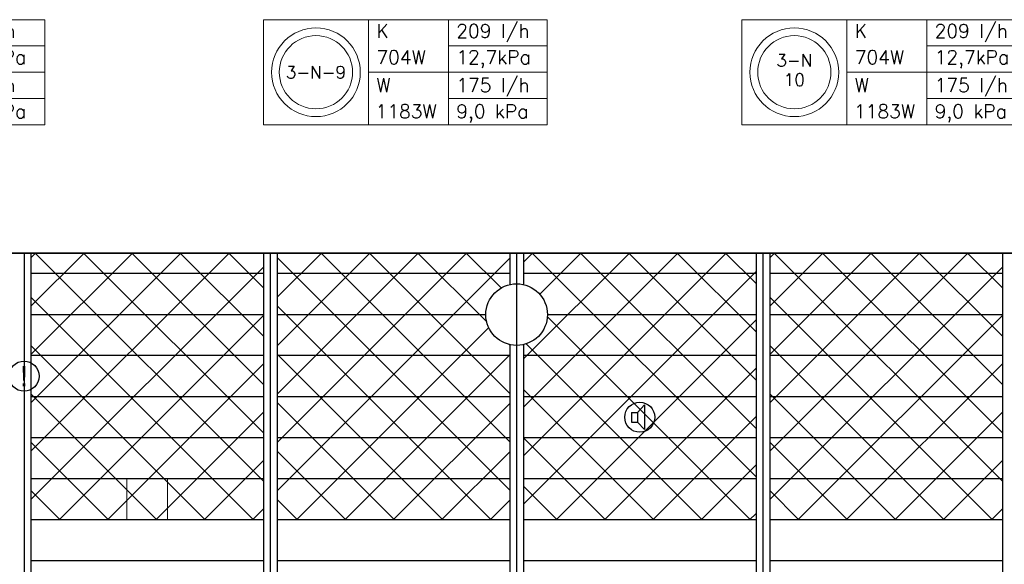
# Model space of a CAD drawing. Extents: x 7383 to 741080, y -570072 to -203000.
# Tile 15 of 45: x 355454 to 362650, y -260724 to -256744. Entities that reach past the tile are written whole.
import ezdxf
from ezdxf.enums import TextEntityAlignment as Align

# ---------------------------------------------------------------- set-up
doc = ezdxf.new("R2010")
doc.units = 0
doc.header["$LTSCALE"] = 25
for name, color, linetype in [('000Vermogens2', 7, 'CONTINUOUS'), ('KP-bandraster', 5, 'CONTINUOUS'), ('KP-lucht centreline', 2, 'CONTINUOUS'), ('KP-Melders', 3, 'CONTINUOUS'), ('KP-Oppervlak', 3, 'CONTINUOUS'), ('KP-panelen', 1, 'CONTINUOUS')]:
    doc.layers.add(name, color=color, linetype=linetype)
doc.layers.add('KP-Aluminium', color=8, linetype='CONTINUOUS', lineweight=18)
doc.layers.add('KP-Lucht retour', color=3, linetype='CONTINUOUS', lineweight=18)
doc.styles.add('arial', font='ARIAL.TTF')
doc.styles.add('VERWOL-1', font='ROMANS.SHX')
pattern_1 = [(45, (163155.4, -21393.04), (-176.7767, 176.7767), []), (135, (163155.4, -21393.04), (-176.7767, -176.7767), [])]

# ---------------------------------------------------------------- blocks, each defined once
blk = doc.blocks.new('A$C3C5F3192')
at = {"layer": '000Vermogens2', "linetype": 'Continuous', "lineweight": 0}
for p, q in [((0, 767.9), (2072.9, 767.9)), ((1353.1, 383.9), (1353.1, 767.9)), ((2072.9, 767.9), (2072.9, 0)), ((1353.1, 575.9), (2072.9, 575.9)), ((767.9, 383.9), (2072.9, 383.9)), ((1353.1, 383.9), (1353.1, 0)), ((1353.1, 192), (2072.9, 192)), ((0, 0), (2072.9, 0))]:
    blk.add_line(p, q, dxfattribs=at)
at = {"layer": '000Vermogens2', "linetype": 'Continuous', "lineweight": 0, "style": 'VERWOL-1'}
for s, p in [('K', (825.6, 635.8)), ('52 l/h', (1409.4, 635.8)), ('176W', (825.6, 443.8)), ('0,8 kPa', (1409.4, 443.8)), ('W', (825.6, 239.5)), ('44 l/h', (1409.4, 239.5)), ('296W', (819.5, 47.5)), ('0,6 kPa', (1409.4, 47.5))]:
    blk.add_text(s, height=100, dxfattribs=at).set_placement(p)

msp = doc.modelspace()

# ---------------------------------------------------------------- hatches: boundary and pattern name
at = {"layer": 'KP-Aluminium', "linetype": 'Continuous'}
h = msp.add_hatch(dxfattribs=at)
h.set_pattern_fill('ANSI37', color=256, scale=2000)
h.set_pattern_definition([(45, (157755.4, -21393.04), (-176.7767, 176.7767), []), (135, (157755.4, -21393.04), (-176.7767, -176.7767), [])])
h.paths.add_polyline_path([(357235.6, -258448.8), (355535.6, -258448.8), (355535.6, -258598.8), (357235.6, -258598.8)])
h.paths.add_polyline_path([(357235.6, -258598.8), (355535.6, -258598.8), (355535.6, -258898.8), (357235.6, -258898.8)])
h.paths.add_polyline_path([(357235.6, -258898.8), (355535.6, -258898.8), (355535.6, -259198.8), (357235.6, -259198.8)])
h.paths.add_polyline_path([(357235.6, -259198.8), (355535.6, -259198.8), (355535.6, -259498.8), (357235.6, -259498.8)])
h.paths.add_polyline_path([(357235.6, -259498.8), (355535.6, -259498.8), (355535.6, -259798.8), (357235.6, -259798.8)])
h.paths.add_polyline_path([(357235.6, -259798.8), (355535.6, -259798.8), (355535.6, -260098.8), (357235.6, -260098.8)])
h.paths.add_polyline_path([(357235.6, -260098.8), (355535.6, -260098.8), (355535.6, -260398.8), (357235.6, -260398.8)])
h = msp.add_hatch(dxfattribs=at)
h.set_pattern_fill('ANSI37', color=256, scale=2000)
h.set_pattern_definition([(45, (155955.4, -21393.04), (-176.7767, 176.7767), []), (135, (155955.4, -21393.04), (-176.7767, -176.7767), [])])
h.paths.add_polyline_path([(359035.6, -258448.8), (357335.6, -258448.8), (357335.6, -258598.8), (359035.6, -258598.8)])
h.paths.add_polyline_path([(359035.6, -258679.4), (359035.6, -258598.8), (357335.6, -258598.8), (357335.6, -258898.8), (358860.6, -258898.8, -0.350001)])
h.paths.add_polyline_path([(358860.6, -258898.8), (357335.6, -258898.8), (357335.6, -259198.8), (359035.6, -259198.8), (359035.6, -259118.1, -0.350001)])
h.paths.add_polyline_path([(359035.6, -259198.8), (357335.6, -259198.8), (357335.6, -259498.8), (359035.6, -259498.8)])
h.paths.add_polyline_path([(359035.6, -259498.8), (357335.6, -259498.8), (357335.6, -259798.8), (359035.6, -259798.8)])
h.paths.add_polyline_path([(359035.6, -259798.8), (357335.6, -259798.8), (357335.6, -260098.8), (359035.6, -260098.8)])
h.paths.add_polyline_path([(359035.6, -260098.8), (357335.6, -260098.8), (357335.6, -260398.8), (359035.6, -260398.8)])
h = msp.add_hatch(dxfattribs=at)
h.set_pattern_fill('ANSI37', color=256, scale=2000)
h.set_pattern_definition(pattern_1)
h.paths.add_polyline_path([(360835.6, -258448.8), (359135.6, -258448.8), (359135.6, -258598.8), (360835.6, -258598.8)])
h.paths.add_polyline_path([(360835.6, -258598.8), (359135.6, -258598.8), (359135.6, -258679.4, -0.350001), (359310.6, -258898.8), (360835.6, -258898.8)])
h.paths.add_polyline_path([(360835.6, -258898.8), (359310.6, -258898.8, -0.350001), (359135.6, -259118.1), (359135.6, -259198.8), (360835.6, -259198.8)])
h.paths.add_polyline_path([(360835.6, -259198.8), (359135.6, -259198.8), (359135.6, -259498.8), (360835.6, -259498.8)])
h.paths.add_polyline_path([(360835.6, -259498.8), (359135.6, -259498.8), (359135.6, -259798.8), (360835.6, -259798.8)])
h.paths.add_polyline_path([(360835.6, -259798.8), (359135.6, -259798.8), (359135.6, -260098.8), (360835.6, -260098.8)])
h.paths.add_polyline_path([(360835.6, -260098.8), (359135.6, -260098.8), (359135.6, -260398.8), (360835.6, -260398.8)])
h = msp.add_hatch(dxfattribs=at)
h.set_pattern_fill('ANSI37', color=256, scale=2000)
h.set_pattern_definition(pattern_1)
h.paths.add_polyline_path([(362635.6, -258448.8), (360935.6, -258448.8), (360935.6, -258598.8), (362635.6, -258598.8)])
h.paths.add_polyline_path([(362635.6, -258598.8), (360935.6, -258598.8), (360935.6, -258898.8), (362635.6, -258898.8)])
h.paths.add_polyline_path([(362635.6, -258898.8), (360935.6, -258898.8), (360935.6, -259198.8), (362635.6, -259198.8)])
h.paths.add_polyline_path([(362635.6, -259198.8), (360935.6, -259198.8), (360935.6, -259498.8), (362635.6, -259498.8)])
h.paths.add_polyline_path([(362635.6, -259498.8), (360935.6, -259498.8), (360935.6, -259798.8), (362635.6, -259798.8)])
h.paths.add_polyline_path([(362635.6, -259798.8), (360935.6, -259798.8), (360935.6, -260098.8), (362635.6, -260098.8)])
h.paths.add_polyline_path([(362635.6, -260098.8), (360935.6, -260098.8), (360935.6, -260398.8), (362635.6, -260398.8)])

# ---------------------------------------------------------------- linework, layer by layer
at = {"layer": '000Vermogens2', "linetype": 'Continuous', "lineweight": 0}
for p, q in [((357235, -256743.7), (357235, -257511.5)), ((357235, -256743.7), (359307.9, -256743.7)), ((358002.9, -256743.7), (358002.9, -257511.5)), ((358002.9, -256743.7), (358002.9, -257511.5)), ((358588.1, -257127.6), (358588.1, -256743.7)), ((359307.9, -256743.7), (359307.9, -257511.5)), ((360731.3, -256743.7), (360731.3, -257511.5)), ((360731.3, -256743.7), (362804.2, -256743.7)), ((361499.2, -256743.7), (361499.2, -257511.5)), ((361499.2, -256743.7), (361499.2, -257511.5)), ((362084.5, -257127.6), (362084.5, -256743.7)), ((358588.1, -256935.6), (359307.9, -256935.6)), ((362084.5, -256935.6), (362804.2, -256935.6)), ((358002.9, -257127.6), (359307.9, -257127.6)), ((358002.9, -257127.6), (359307.9, -257127.6)), ((358588.1, -257127.6), (358588.1, -257511.5)), ((361499.2, -257127.6), (362804.2, -257127.6)), ((361499.2, -257127.6), (362804.2, -257127.6)), ((362084.5, -257127.6), (362084.5, -257511.5)), ((358588.1, -257319.6), (359307.9, -257319.6)), ((362084.5, -257319.6), (362804.2, -257319.6)), ((357235, -257511.5), (359307.9, -257511.5)), ((360731.3, -257511.5), (362804.2, -257511.5))]:
    msp.add_line(p, q, dxfattribs=at)
for centre, radius in [((357619, -257127.6), 324.2), ((361115.3, -257127.6), 324.2), ((357619, -257127.6), 267.6), ((361115.3, -257127.6), 267.6)]:
    msp.add_circle(centre, radius, dxfattribs=at)
at = {"layer": 'KP-bandraster', "linetype": 'Continuous'}
for p, q in [((355535.6, -258448.8), (355535.6, -265948.8)), ((357235.6, -258448.8), (357235.6, -265948.8)), ((357335.6, -258448.8), (357335.6, -265948.8)), ((359035.6, -258448.8), (359035.6, -258679.4)), ((359135.6, -258448.8), (359135.6, -258679.4)), ((360835.6, -258448.8), (360835.6, -265948.8)), ((360935.6, -258448.8), (360935.6, -265948.8)), ((362635.6, -258448.8), (362635.6, -265948.8)), ((359035.6, -259118.1), (359035.6, -265279.4)), ((359135.6, -259118.1), (359135.6, -265279.4))]:
    msp.add_line(p, q, dxfattribs=at)
msp.add_circle((359085.6, -258898.8), 225, dxfattribs=at)
at = {"layer": 'KP-lucht centreline', "linetype": 'Continuous'}
for p, q in [((355485.6, -258448.8), (355485.6, -265948.8)), ((357285.6, -258448.8), (357285.6, -265948.8)), ((359085.6, -258448.8), (359085.6, -265948.8)), ((360885.6, -258448.8), (360885.6, -265948.8))]:
    msp.add_line(p, q, dxfattribs=at)
at = {"layer": 'KP-Lucht retour', "linetype": 'Continuous'}
for p, q in [((356237.9, -260098.8), (356237.6, -260398.8)), ((356533.7, -260098.8), (356237.9, -260098.8)), ((356534, -260398.8), (356533.7, -260098.8)), ((356237.6, -260398.8), (356465.6, -260398.8)), ((356465.6, -260398.8), (356534, -260398.8))]:
    msp.add_line(p, q, dxfattribs=at)
at = {"layer": 'KP-Melders', "linetype": 'Continuous'}
for p, q in [((359968.7, -259614.3), (360020.8, -259559)), ((360020.8, -259559), (360020.8, -259739.7)), ((359925.7, -259614.3), (359968.7, -259614.3)), ((359925.7, -259614.3), (359925.7, -259684.3)), ((359968.7, -259614.3), (359968.7, -259684.3)), ((359925.7, -259684.3), (359968.7, -259684.3)), ((359925.7, -259684.3), (359968.7, -259684.3)), ((359968.7, -259684.3), (360020.8, -259739.7))]:
    msp.add_line(p, q, dxfattribs=at)
for centre in [(355485.6, -259348.8), (359985.6, -259648.8)]:
    msp.add_circle(centre, 110, dxfattribs=at)
at = {"layer": 'KP-Oppervlak', "linetype": 'Continuous'}
for p, q in [((399135.6, -258448.8), (329835.6, -258448.8)), ((329835.6, -258448.8), (399135.6, -258448.8))]:
    msp.add_line(p, q, dxfattribs=at)
at = {"layer": 'KP-panelen', "linetype": 'Continuous'}
for p, q in [((357235.6, -258598.8), (355535.6, -258598.8)), ((359035.6, -258598.8), (357335.6, -258598.8)), ((360835.6, -258598.8), (359135.6, -258598.8)), ((362635.6, -258598.8), (360935.6, -258598.8)), ((355535.6, -258898.8), (357235.6, -258898.8)), ((357335.6, -258898.8), (358860.6, -258898.8)), ((359310.6, -258898.8), (360835.6, -258898.8)), ((360935.6, -258898.8), (362635.6, -258898.8)), ((357235.6, -259198.8), (355535.6, -259198.8)), ((359035.6, -259198.8), (357335.6, -259198.8)), ((360835.6, -259198.8), (359135.6, -259198.8)), ((362635.6, -259198.8), (360935.6, -259198.8)), ((357235.6, -259498.8), (355535.6, -259498.8)), ((359035.6, -259498.8), (357335.6, -259498.8)), ((360835.6, -259498.8), (359135.6, -259498.8)), ((362635.6, -259498.8), (360935.6, -259498.8)), ((357235.6, -259798.8), (355535.6, -259798.8)), ((359035.6, -259798.8), (357335.6, -259798.8)), ((360835.6, -259798.8), (359135.6, -259798.8)), ((362635.6, -259798.8), (360935.6, -259798.8)), ((357235.6, -260098.8), (355535.6, -260098.8)), ((359035.6, -260098.8), (357335.6, -260098.8)), ((360835.6, -260098.8), (359135.6, -260098.8)), ((362635.6, -260098.8), (360935.6, -260098.8)), ((357235.6, -260398.8), (355535.6, -260398.8)), ((359035.6, -260398.8), (357335.6, -260398.8)), ((360835.6, -260398.8), (359135.6, -260398.8)), ((362635.6, -260398.8), (360935.6, -260398.8)), ((357235.6, -260698.8), (355535.6, -260698.8)), ((359035.6, -260698.8), (357335.6, -260698.8)), ((360835.6, -260698.8), (359135.6, -260698.8)), ((362635.6, -260698.8), (360935.6, -260698.8))]:
    msp.add_line(p, q, dxfattribs=at)

# ---------------------------------------------------------------- block references
at = {"layer": '000Vermogens2', "linetype": 'Continuous', "lineweight": 0}
msp.add_blockref('A$C3C5F3192', (353564, -257511.5), dxfattribs=at)

# ---------------------------------------------------------------- texts
at = {"layer": '000Vermogens2', "linetype": 'Continuous', "lineweight": 0, "style": 'VERWOL-1'}
for s, p in [('K', (358060.7, -256875.7)), ('209 l/h', (358644.4, -256875.7)), ('K', (361557, -256875.7)), ('209 l/h', (362140.7, -256875.7)), ('704W', (358060.7, -257067.7)), ('12,7kPa', (358644.4, -257067.7)), ('704W', (361557, -257067.7)), ('12,7kPa', (362140.7, -257067.7)), ('W', (358060.7, -257272.1)), ('175 l/h', (358644.4, -257272.1)), ('W', (361557, -257272.1)), ('175 l/h', (362140.7, -257272.1)), ('1183W', (358054.6, -257464)), ('9,0 kPa', (358644.4, -257464)), ('1183W', (361550.9, -257464)), ('9,0 kPa', (362140.7, -257464))]:
    msp.add_text(s, height=100, dxfattribs=at).set_placement(p)
for s, p in [('3-N', (361115.3, -257041)), ('3-N-9', (357619, -257127.6)), ('10', (361115.3, -257182.7))]:
    msp.add_text(s, height=90, dxfattribs=at).set_placement(p, align=Align.MIDDLE_CENTER)
at = {"layer": 'KP-Melders', "linetype": 'Continuous', "insert": (355485.6, -259348.8), "char_height": 150, "attachment_point": 5, "style": 'arial'}
msp.add_mtext('\\A1;!', dxfattribs=at)

doc.saveas('drawing.dxf')
